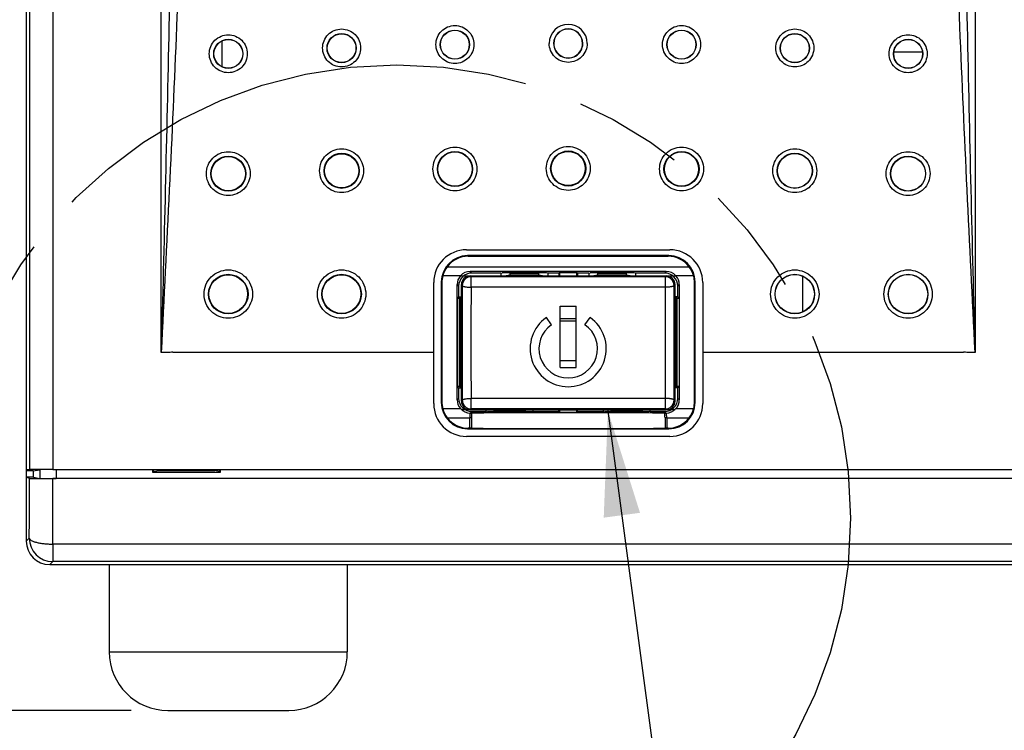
# Model space of a CAD drawing. Header units: inches. Extents: x 0 to 34, y 0 to 22.
# Tile 15 of 54: x 3.7 to 5.4, y 12.4 to 13.6. Entities that reach past the tile are written whole.
import ezdxf

# ---------------------------------------------------------------- set-up
doc = ezdxf.new("R2010")
doc.units = ezdxf.units.IN
doc.header["$LTSCALE"] = 1.87
doc.header["$MEASUREMENT"] = 0
doc.linetypes.add('PHANTOM', pattern=[0.8, 0.45, -0.05, 0.1, -0.05, 0.1, -0.05])
doc.layers.get('0').update_dxf_attribs({"linetype": 'CONTINUOUS'})
for name, color, linetype in [('02___PRT_ALL_AXES', 7, 'CONTINUOUS'), ('3_ALL_AXES', 7, 'CONTINUOUS'), ('DATUMCURVES', 7, 'CONTINUOUS'), ('DEFAULT_3', 7, 'PHANTOM'), ('DETAIL', 7, 'CONTINUOUS'), ('DIMENSIONS', 7, 'CONTINUOUS')]:
    doc.layers.add(name, color=color, linetype=linetype)
doc.styles.get("Standard").update_dxf_attribs({"font": 'txt', "width": 0.8})
doc.dimstyles.new('DIMSTYLE_2', dxfattribs={"dimtxt": 0.125, "dimasz": 0.18, "dimexe": 0.18, "dimexo": 0.0625, "dimgap": 0.09, "dimtad": 0, "dimtih": 1, "dimtoh": 1, "dimlfac": 2, "dimzin": 4, "dimdsep": 46, "dimtxsty": 'STANDARD', "dimblk": '_FILLED', "dimblk1": '_FILLED', "dimblk2": '_FILLED', "dimcen": 0.09, "dimadec": 0, "dimazin": 0, "dimtfac": 1, "dimtofl": 0, "dimtmove": 0, "dimatfit": 3, "dimldrblk": '_FILLED', "dimfxl": 1, "dimtolj": 1, "dimtzin": 4, "dimarcsym": 0})
doc.dimstyles.get("Standard").update_dxf_attribs({"dimtxt": 0.125, "dimasz": 0.18, "dimexe": 0.18, "dimexo": 0.0625, "dimgap": 0.09, "dimtad": 0, "dimtih": 1, "dimtoh": 1, "dimdec": 3, "dimzin": 4, "dimdsep": 46, "dimtxsty": 'STANDARD', "dimblk": '_FILLED', "dimblk1": '_FILLED', "dimblk2": '_FILLED', "dimcen": 0.09, "dimadec": 0, "dimazin": 0, "dimtol": 1, "dimtp": 0.01, "dimtm": 0.01, "dimtfac": 1, "dimtdec": 3, "dimtofl": 0, "dimtmove": 0, "dimatfit": 3, "dimldrblk": '_FILLED', "dimfxl": 1, "dimtolj": 1, "dimtzin": 4, "dimarcsym": 0})

# ---------------------------------------------------------------- blocks, each defined once
blk = doc.blocks.new('_FILLED')
at = {"color": 0, "linetype": 'BYBLOCK'}
blk.add_solid([(0, 0), (-1, 0.1736), (-1, -0.1736)], dxfattribs=at)
blk = doc.blocks.new('*D3')
at = {"layer": 'DIMENSIONS', "color": 2, "linetype": 'CONTINUOUS'}
for p, q in [((3.7055, 16.1985), (2.1031, 16.1985)), ((2.2281, 16.1985), (2.2281, 14.3699)), ((2.2281, 12.4648), (2.2281, 13.9324)), ((3.9073, 12.4648), (2.1031, 12.4648))]:
    blk.add_line(p, q, dxfattribs=at)
at = {"layer": 'DIMENSIONS', "color": 2, "linetype": 'CONTINUOUS', "xscale": 0.18, "yscale": 0.18, "zscale": 0.18}
for p, rotation in [((2.2281, 16.1985), 90), ((2.2281, 12.4648), 270)]:
    blk.add_blockref('_FILLED', p, dxfattribs=dict(at, rotation=rotation))
at = {"layer": 'DIMENSIONS', "color": 2, "linetype": 'CONTINUOUS', "insert": (2.0781, 14.3074), "char_height": 0.125, "width": 0.7, "attachment_point": 2, "line_spacing_factor": 0.9}
blk.add_mtext('7.47\\P[189.7]', dxfattribs=at)

msp = doc.modelspace()

# ---------------------------------------------------------------- linework, layer by layer
at = {"color": 7, "linetype": 'CONTINUOUS'}
for p, q in [((3.72805, 16.03827), (3.72805, 12.87445)), ((3.73352, 16.03645), (3.73352, 12.87627)), ((3.7735, 16.03611), (3.7735, 12.87661)), ((3.95855, 13.07661), (3.95855, 14.19078)), ((5.34855, 14.19078), (5.34855, 13.07661)), ((4.4798, 13.25185), (4.4798, 13.2521)), ((4.4798, 13.2521), (4.8273, 13.2521)), ((4.8273, 13.25185), (4.8273, 13.2521)), ((4.48287, 13.24097), (4.4818, 13.24204)), ((4.82531, 13.24204), (4.4818, 13.24204)), ((4.48287, 13.24097), (4.82424, 13.24097)), ((4.82424, 13.24097), (4.82531, 13.24204)), ((4.44701, 13.22315), (4.8601, 13.22315)), ((4.46954, 13.20753), (4.43936, 13.20753)), ((4.48766, 13.20594), (4.48605, 13.20755)), ((4.48605, 13.20755), (4.82106, 13.20755)), ((4.48631, 13.21504), (4.48897, 13.21238)), ((4.8208, 13.21504), (4.48631, 13.21504)), ((4.48766, 13.18809), (4.48766, 13.20594)), ((4.81945, 13.20594), (4.48766, 13.20594)), ((4.53855, 13.21238), (4.48897, 13.21238)), ((4.53855, 13.21238), (4.54086, 13.21277)), ((4.53855, 13.21238), (4.53855, 13.20771)), ((4.61625, 13.21277), (4.54086, 13.21277)), ((4.54411, 13.20771), (4.55437, 13.20942)), ((4.55435, 13.21227), (4.55432, 13.21277)), ((4.55435, 13.21227), (4.60276, 13.21227)), ((4.55437, 13.20942), (4.60274, 13.20942)), ((4.60274, 13.20942), (4.613, 13.20771)), ((4.60276, 13.21227), (4.60279, 13.21277)), ((4.61855, 13.21238), (4.61625, 13.21277)), ((4.61855, 13.21238), (4.61855, 13.20771)), ((4.63759, 13.21238), (4.61855, 13.21238)), ((4.63759, 13.21238), (4.63855, 13.21334)), ((4.63759, 13.21238), (4.63759, 13.20755)), ((4.63855, 13.21334), (4.63855, 13.20755)), ((4.63855, 13.21334), (4.66855, 13.21334)), ((4.66951, 13.21238), (4.66855, 13.21334)), ((4.66855, 13.20755), (4.66855, 13.21334)), ((4.66951, 13.21238), (4.66951, 13.20755)), ((4.68855, 13.21238), (4.66951, 13.21238)), ((4.68855, 13.21238), (4.69086, 13.21277)), ((4.68855, 13.21238), (4.68855, 13.20771)), ((4.76625, 13.21277), (4.69086, 13.21277)), ((4.69411, 13.20771), (4.70437, 13.20942)), ((4.70435, 13.21227), (4.70432, 13.21277)), ((4.70435, 13.21227), (4.75276, 13.21227)), ((4.70437, 13.20942), (4.75274, 13.20942)), ((4.75274, 13.20942), (4.763, 13.20771)), ((4.75276, 13.21227), (4.75279, 13.21277)), ((4.76855, 13.21238), (4.76625, 13.21277)), ((4.76855, 13.21238), (4.76855, 13.20771)), ((4.81814, 13.21238), (4.76855, 13.21238)), ((4.81814, 13.21238), (4.8208, 13.21504)), ((4.82106, 13.20755), (4.81945, 13.20594)), ((4.81945, 13.18809), (4.81945, 13.20594)), ((4.86775, 13.20753), (4.83757, 13.20753)), ((4.4238, 13.07661), (4.42381, 13.19611)), ((4.42407, 13.19611), (4.42381, 13.19611)), ((4.43783, 13.19603), (4.4368, 13.19705)), ((4.4368, 13.19705), (4.4368, 12.99104)), ((4.46383, 13.19252), (4.46647, 13.18988)), ((4.46647, 13.18988), (4.46647, 13.17171)), ((4.47266, 13.19094), (4.47105, 13.19255)), ((4.47105, 12.99354), (4.47105, 13.19255)), ((4.81945, 13.18809), (4.48766, 13.18809)), ((4.83605, 13.19255), (4.83444, 13.19094)), ((4.83605, 12.99354), (4.83605, 13.19255)), ((4.84064, 13.18988), (4.84328, 13.19252)), ((4.84064, 13.17171), (4.84064, 13.18988)), ((4.86928, 13.19603), (4.8703, 13.19705)), ((4.8703, 12.99104), (4.8703, 13.19705)), ((4.88304, 13.19611), (4.8833, 13.19611)), ((4.8833, 13.19611), (4.8833, 13.07661)), ((4.46647, 13.17171), (4.46429, 13.16953)), ((4.46429, 13.16953), (4.46782, 13.16956)), ((4.46429, 13.01856), (4.46429, 13.16953)), ((4.46647, 13.17171), (4.46997, 13.17171)), ((4.46997, 13.17171), (4.46782, 13.16956)), ((4.46782, 13.01853), (4.46782, 13.16956)), ((4.46997, 13.01638), (4.46997, 13.17171)), ((4.83714, 13.17171), (4.83929, 13.16956)), ((4.83714, 13.17171), (4.83714, 13.01638)), ((4.84064, 13.17171), (4.83714, 13.17171)), ((4.83929, 13.16956), (4.83929, 13.01853)), ((4.83929, 13.16956), (4.84282, 13.16953)), ((4.84064, 13.17171), (4.84282, 13.16953)), ((4.84282, 13.16953), (4.84282, 13.01856)), ((4.6398, 13.15555), (4.6673, 13.15555)), ((4.6398, 13.05105), (4.6398, 13.15555)), ((4.6673, 13.05105), (4.6673, 13.15555)), ((4.62488, 13.12401), (4.61627, 13.13629)), ((4.6398, 13.13479), (4.6673, 13.13479)), ((4.68223, 13.12401), (4.69084, 13.13629)), ((4.6398, 13.13042), (4.6673, 13.13042)), ((3.97855, 13.0773), (3.97855, 13.07661)), ((4.4238, 13.07661), (3.97855, 13.07661)), ((4.4238, 12.98911), (4.4238, 13.07661)), ((4.8833, 13.07661), (4.8833, 12.98911)), ((5.32855, 13.07661), (4.8833, 13.07661)), ((5.32855, 13.0773), (5.32855, 13.07661)), ((4.6673, 13.06229), (4.6398, 13.06229)), ((4.6398, 13.05105), (4.6673, 13.05105)), ((4.46647, 13.01638), (4.46429, 13.01856)), ((4.46782, 13.01853), (4.46429, 13.01856)), ((4.46647, 13.01638), (4.46647, 12.9982)), ((4.46647, 13.01638), (4.46997, 13.01638)), ((4.46997, 13.01638), (4.46782, 13.01853)), ((4.83714, 13.01638), (4.83929, 13.01853)), ((4.84064, 13.01638), (4.83714, 13.01638)), ((4.84282, 13.01856), (4.83929, 13.01853)), ((4.84064, 13.01638), (4.84282, 13.01856)), ((4.84064, 12.9982), (4.84064, 13.01638)), ((4.42407, 12.98911), (4.4238, 12.98911)), ((4.43783, 12.99206), (4.4368, 12.99104)), ((4.46647, 12.9982), (4.46383, 12.99557)), ((4.47105, 12.99354), (4.47266, 12.99515)), ((4.48766, 12.98016), (4.48766, 12.998)), ((4.81945, 12.998), (4.48766, 12.998)), ((4.81945, 12.98016), (4.81945, 12.998)), ((4.83444, 12.99515), (4.83605, 12.99354)), ((4.84064, 12.9982), (4.84328, 12.99557)), ((4.86928, 12.99206), (4.8703, 12.99104)), ((4.88304, 12.98911), (4.8833, 12.98911)), ((4.43936, 12.98055), (4.46954, 12.98055)), ((4.44701, 12.96494), (4.48524, 12.96493)), ((4.48823, 12.96494), (4.48524, 12.96494)), ((4.48524, 12.96493), (4.48524, 12.94712)), ((4.48605, 12.97855), (4.48766, 12.98016)), ((4.48605, 12.97855), (4.82106, 12.97855)), ((4.48897, 12.97571), (4.48631, 12.97305)), ((4.81945, 12.98016), (4.48766, 12.98016)), ((4.48823, 12.96494), (4.48823, 12.94711)), ((4.48897, 12.97571), (4.51355, 12.97571)), ((4.51355, 12.97571), (4.51355, 12.97838)), ((4.51355, 12.97571), (4.51586, 12.97532)), ((4.59125, 12.97532), (4.51586, 12.97532)), ((4.52937, 12.97667), (4.51911, 12.97838)), ((4.57774, 12.97667), (4.52937, 12.97667)), ((4.588, 12.97838), (4.57774, 12.97667)), ((4.59355, 12.97571), (4.59125, 12.97532)), ((4.59355, 12.97571), (4.59355, 12.97838)), ((4.59355, 12.97571), (4.63759, 12.97571)), ((4.63759, 12.97571), (4.63759, 12.97855)), ((4.63759, 12.97571), (4.63855, 12.97475)), ((4.63855, 12.97855), (4.63855, 12.97475)), ((4.63855, 12.97475), (4.66855, 12.97475)), ((4.66855, 12.97475), (4.66855, 12.97855)), ((4.66951, 12.97571), (4.66855, 12.97475)), ((4.66951, 12.97571), (4.66951, 12.97855)), ((4.66951, 12.97571), (4.71355, 12.97571)), ((4.71355, 12.97571), (4.71355, 12.97838)), ((4.71355, 12.97571), (4.71586, 12.97532)), ((4.79125, 12.97532), (4.71586, 12.97532)), ((4.72937, 12.97667), (4.71911, 12.97838)), ((4.77774, 12.97667), (4.72937, 12.97667)), ((4.788, 12.97838), (4.77774, 12.97667)), ((4.79355, 12.97571), (4.79125, 12.97532)), ((4.79355, 12.97571), (4.79355, 12.97838)), ((4.79355, 12.97571), (4.81814, 12.97571)), ((4.81814, 12.97571), (4.8208, 12.97305)), ((4.81888, 12.96494), (4.81888, 12.94711)), ((4.82187, 12.96494), (4.81888, 12.96494)), ((4.81945, 12.98016), (4.82106, 12.97855)), ((4.82187, 12.96494), (4.82187, 12.94712)), ((4.82187, 12.96494), (4.8601, 12.96494)), ((4.83757, 12.98055), (4.86775, 12.98055)), ((4.4798, 12.93337), (4.4798, 12.93311)), ((4.8273, 12.93311), (4.4798, 12.93311)), ((4.48287, 12.94712), (4.4818, 12.94604)), ((4.4818, 12.94604), (4.82531, 12.94604)), ((4.48524, 12.94712), (4.48287, 12.94712)), ((4.82424, 12.94712), (4.82187, 12.94712)), ((4.82424, 12.94712), (4.82531, 12.94604)), ((4.8273, 12.93337), (4.8273, 12.93311)), ((3.73352, 12.87627), (3.72805, 12.87445)), ((3.73961, 12.87445), (3.72805, 12.87445)), ((3.73961, 12.87445), (3.75055, 12.87627)), ((3.74055, 12.86322), (3.74055, 12.87445)), ((3.75137, 12.87627), (3.75137, 12.86142)), ((3.7735, 12.87661), (8.74261, 12.87661)), ((3.77884, 12.87648), (3.77884, 12.86119)), ((3.94423, 12.87154), (3.94423, 12.87648)), ((3.9458, 12.87311), (3.94423, 12.87154)), ((4.059, 12.87154), (3.94423, 12.87154)), ((3.9458, 12.87311), (3.9458, 12.87648)), ((3.9458, 12.87311), (3.9539, 12.87473)), ((3.9539, 12.87473), (4.05021, 12.87473)), ((3.95414, 12.87622), (3.96227, 12.87486)), ((3.96227, 12.87486), (4.04283, 12.87486)), ((4.04283, 12.87486), (4.04999, 12.87605)), ((4.05747, 12.87328), (4.05021, 12.87473)), ((4.05743, 12.87648), (4.05743, 12.87311)), ((4.05743, 12.87311), (4.059, 12.87154)), ((4.059, 12.87648), (4.059, 12.87154)), ((3.72805, 12.86322), (3.72805, 12.75403)), ((3.73352, 12.8614), (3.72805, 12.86322)), ((3.74055, 12.86322), (3.72805, 12.86322)), ((3.74055, 12.86322), (3.75137, 12.86142)), ((8.74261, 12.86106), (3.7735, 12.86106)), ((8.73727, 12.86119), (3.77884, 12.86119)), ((3.73317, 12.75915), (3.72805, 12.75403)), ((3.77316, 12.7491), (3.77316, 12.71916)), ((8.74295, 12.7491), (3.77316, 12.7491)), ((3.77316, 12.71916), (3.76804, 12.71404)), ((3.76804, 12.71404), (8.74807, 12.71404)), ((8.74295, 12.71916), (3.77316, 12.71916))]:
    msp.add_line(p, q, dxfattribs=at)
at = {"color": 3, "linetype": 'CONTINUOUS'}
for p, q in [((5.05405, 13.14618), (5.05405, 13.20654)), ((3.72805, 12.87445), (3.72805, 12.86322))]:
    msp.add_line(p, q, dxfattribs=at)
at = {"color": 7, "linetype": 'CONTINUOUS'}
for centre, radius in [((4.26656, 13.59672), 0.02493), ((4.26656, 13.59671), 0.02454), ((4.46005, 13.60263), 0.02493), ((4.46005, 13.60263), 0.02454), ((4.84705, 13.60264), 0.02493), ((4.84705, 13.60263), 0.02454), ((5.04055, 13.59672), 0.02493), ((5.04055, 13.59671), 0.02454), ((4.07306, 13.58685), 0.02493), ((4.07306, 13.58684), 0.02454), ((5.23405, 13.58685), 0.02493), ((5.23405, 13.58684), 0.02454), ((4.46005, 13.38998), 0.02997), ((4.46005, 13.38999), 0.02923), ((4.65355, 13.39097), 0.02997), ((4.65355, 13.39097), 0.02923), ((4.84705, 13.38999), 0.02997), ((4.84705, 13.38999), 0.02923), ((4.07305, 13.3821), 0.02997), ((4.07305, 13.38211), 0.02928), ((4.26655, 13.38703), 0.02997), ((4.26655, 13.38704), 0.02928), ((5.04055, 13.38703), 0.02997), ((5.04055, 13.38702), 0.02958), ((5.23405, 13.3821), 0.02997), ((5.23405, 13.3821), 0.02958), ((4.07305, 13.17636), 0.03382), ((4.07305, 13.17636), 0.03308), ((4.26655, 13.17636), 0.03382), ((4.26655, 13.17636), 0.03308), ((5.04055, 13.17636), 0.03382), ((5.04055, 13.17636), 0.03343), ((5.23405, 13.17636), 0.03382), ((5.23405, 13.17635), 0.03343)]:
    msp.add_circle(centre, radius, dxfattribs=at)
for centre, radius, start, end in [((4.65355, 13.60484), 0.03243, 0.01102, 179.98898), ((4.65355, 13.6046), 0.02493, 0.04329, 179.95671), ((4.65355, 13.6046), 0.02454, 0.05823, 179.94177), ((4.65355, 13.60461), 0.02493, 179.96428, 0.03572), ((4.65355, 13.6046), 0.02454, 179.94823, 0.05177), ((4.4798, 13.1961), 0.05599, 89.99917, 179.99216), ((4.82731, 13.1961), 0.05599, 0.00784, 90.00084), ((4.48314, 13.19577), 0.04533, 142.85431, 164.96579), ((4.82397, 13.19577), 0.04533, 15.03421, 37.14569), ((4.4828, 13.19589), 0.04497, 164.99847, 179.83254), ((4.48636, 13.19255), 0.02252, 138.28219, 180.07681), ((4.4863, 13.19258), 0.02246, 89.98788, 138.26205), ((4.48767, 13.19093), 0.01501, 90.04739, 179.95261), ((4.81944, 13.19093), 0.01501, 0.04738, 89.95262), ((4.82081, 13.19258), 0.02246, 41.73795, 90.01212), ((4.82075, 13.19255), 0.02252, 359.92319, 41.71781), ((4.82431, 13.19589), 0.04497, 0.16746, 15.00153), ((23.96788, 13.09305), 19.49546, 179.712287, 180.287702), ((22.87142, 13.09304), 18.384, 179.703771, 180.296201), ((-13.5643, 13.09305), 18.38399, 359.70377, 0.2962), ((-14.66077, 13.09305), 19.49546, 359.712286, 0.287701), ((4.65355, 13.08305), 0.065, 125, 55), ((4.65355, 13.08305), 0.05, 125, 55), ((4.4798, 12.98911), 0.056, 180, 270), ((4.4828, 12.99219), 0.04497, 180.16746, 195.00153), ((4.48636, 12.99554), 0.02252, 179.92319, 221.71781), ((4.48767, 12.99517), 0.01501, 180.04738, 269.95262), ((4.81944, 12.99517), 0.01501, 270.04738, 359.95262), ((4.8273, 12.98911), 0.056, 270, 360), ((4.82075, 12.99554), 0.02252, 318.28219, 0.07681), ((4.82431, 12.99219), 0.04497, 344.99847, 359.83254), ((4.48314, 12.99231), 0.04533, 195.03421, 217.14569), ((4.4863, 12.9955), 0.02246, 221.73663, 270.01306), ((4.53535, 12.96489), 0.05011, 170.62397, 179.95435), ((4.48613, 13.71565), 0.7426, 270.01383, 270.22086), ((4.53212, 12.96491), 0.04389, 169.30548, 179.95935), ((4.65355, -32.59853), 45.57188, 89.793099, 90.206901), ((4.775, 12.96491), 0.04389, 0.04035, 10.69482), ((4.82114, 13.79123), 0.81818, 269.78873, 269.97663), ((4.82081, 12.9955), 0.02246, 269.98694, 318.26336), ((4.77191, 12.9649), 0.04996, 0.03946, 9.38737), ((4.82397, 12.99231), 0.04533, 322.85431, 344.96579), ((-11.25601, 12.86045), 14.98953, 359.612769, 0.00363), ((-14.29402, 12.86034), 18.06752, 359.647237, 0.002296), ((3.77319, 12.75918), 0.04002, 180.04978, 269.95026)]:
    msp.add_arc(centre, radius, start, end, dxfattribs=at)
for centre, major_axis, ratio, start_param, end_param in [((4.48181, 13.19704), (-0.03183, 0.03183), 0.9996955, -0.7852459, 0.7852459), ((4.48288, 13.19596), (-0.03183, 0.03183), 0.9996955, -0.7852459, 0.1370058), ((4.82422, 13.19596), (0.03183, 0.03183), 0.9996955, -0.1370058, 0.7852459), ((4.8253, 13.19704), (0.03183, 0.03183), 0.9996955, -0.7852459, 0.7852459), ((4.48897, 13.18988), (-0.01591, 0.01591), 0.9999239, 5.4978252, 7.0685454), ((4.48606, 13.19254), (0.01061, -0.01061), 0.999315, 2.3565371, 3.9266482), ((4.52411, 13.20772), (0.02003, 0), 0.0087151, -1.5703012, -0.052288), ((4.55424, 13.21192), (-0.00013, 0.0025), 0.0527187, -3.1356161, -1.4339201), ((4.60287, 13.21192), (0.00013, 0.0025), 0.0527187, 1.4339201, 3.1356161), ((4.633, 13.20772), (0.02003, 0), 0.0087151, -3.0893046, -1.5712488), ((4.67411, 13.20772), (0.02003, 0), 0.0087151, -1.5703011, -0.052288), ((4.70424, 13.21192), (-0.00013, 0.0025), 0.0527187, -3.1356161, -1.4339201), ((4.75287, 13.21192), (0.00013, 0.0025), 0.0527187, 1.4339201, 3.1356161), ((4.783, 13.20772), (0.02003, 0), 0.0087151, -3.0893046, -1.5712488), ((4.81814, 13.18988), (-0.01591, -0.01591), 0.9999239, 8.6394179, 10.210138), ((4.82105, 13.19254), (0.01061, 0.01061), 0.999315, -0.7850555, 0.7850555), ((4.45109, 13.09404), (0, 0.76679), 0.0174551, 1.437402, 1.7041906), ((4.4572, 13.09404), (0, 0.76679), 0.0087269, -1.6995738, -1.4420188), ((4.84991, 13.09404), (0, 0.76679), 0.0087269, 1.4420188, 1.6995738), ((4.85601, 13.09404), (0, 0.76679), 0.0174551, -1.7041906, -1.437402), ((4.48181, 12.99105), (0.03183, 0.03183), 0.9996955, -3.9268385, -2.3563468), ((4.48897, 12.99821), (0.01591, 0.01591), 0.9999239, 8.6394179, 10.210138), ((4.48606, 12.99355), (0.01061, 0.01061), 0.999315, 2.3565371, 3.9266482), ((4.81814, 12.99821), (-0.01591, 0.01591), 0.9999239, 8.6394179, 10.210138), ((4.82105, 12.99355), (0.01061, -0.01061), 0.999315, -0.7850555, 0.7850555), ((4.8253, 12.99105), (-0.03183, 0.03183), 0.9996955, -3.9268385, -2.3563468), ((4.48288, 12.99212), (-0.03183, -0.03183), 0.9996955, -0.1370058, 0.7852459), ((4.49911, 12.97837), (0.02003, 0), 0.0087151, 0.052288, 1.5703439), ((4.52924, 12.97417), (0.00013, 0.0025), 0.0527187, -1.090664, -0.0059765), ((4.57787, 12.97417), (-0.00013, 0.0025), 0.0527187, 0.0059765, 1.0906662), ((4.608, 12.97837), (0.02003, 0), 0.0087151, 1.5712915, 3.0893046), ((4.69911, 12.97837), (0.02003, 0), 0.0087151, 0.052288, 1.5703439), ((4.72924, 12.97417), (0.00013, 0.0025), 0.0527187, -1.090664, -0.0059765), ((4.77787, 12.97417), (-0.00013, 0.0025), 0.0527187, 0.0059765, 1.0906662), ((4.808, 12.97837), (0.02003, 0), 0.0087151, 1.5712914, 3.0893046), ((4.82422, 12.99212), (0.03183, -0.03183), 0.9996955, -0.7852459, 0.1370058), ((4.48524, 12.94699), (0.0075, 0), 0.0174551, 1.1607573, 1.5707963), ((4.65355, 12.95375), (0.41472, 0), 0.0174551, -1.9808353, -1.1607573), ((4.82187, 12.94699), (0.0075, 0), 0.0174551, 1.5707963, 1.9808353), ((3.7735, 12.87626), (0.04, 0), 0.0087269, 1.5707963, 3.1154127), ((3.77884, 12.86143), (0.0275, 0), 0.0087269, -3.0892328, -1.5707963), ((3.76807, 12.75406), (0.0283, 0.0283), 0.999315, 2.3565371, 3.9266482)]:
    msp.add_ellipse(centre, major_axis=major_axis, ratio=ratio, start_param=start_param, end_param=end_param, dxfattribs=at)
for points, knots in [([(3.97854, 14.19078), (3.97848, 14.14437), (3.97799, 14.05153), (3.97592, 13.86584), (3.97182, 13.63371), (3.96552, 13.35516), (3.96088, 13.16947), (3.95855, 13.07661)], [0, 0, 0, 0, 0.1249592, 0.2499348, 0.4999253, 0.7499532, 1, 1, 1, 1]), ([(3.99872, 14.18943), (3.99858, 14.14308), (3.99757, 14.05038), (3.99338, 13.86493), (3.98513, 13.63307), (3.97249, 13.35485), (3.9632, 13.16937), (3.95855, 13.07661)], [0, 0, 0, 0, 0.124837, 0.2497398, 0.4997015, 0.7498129, 1, 1, 1, 1]), ([(5.34855, 13.07661), (5.3439, 13.16937), (5.33462, 13.35485), (5.32198, 13.63307), (5.31373, 13.86493), (5.30954, 14.05038), (5.30852, 14.14308), (5.30839, 14.18943)], [0, 0, 0, 0, 0.250187, 0.5002983, 0.7502598, 0.8751631, 1, 1, 1, 1]), ([(5.34855, 13.07661), (5.34623, 13.16947), (5.34159, 13.35516), (5.33529, 13.63371), (5.33119, 13.86584), (5.32912, 14.05153), (5.32863, 14.14437), (5.32857, 14.19078)], [0, 0, 0, 0, 0.2500468, 0.5000747, 0.7500651, 0.8750409, 1, 1, 1, 1]), ([(4.23412, 13.59697), (4.23412, 13.60118), (4.23581, 13.60971), (4.24302, 13.62048), (4.25381, 13.6277), (4.26655, 13.63023), (4.27928, 13.6277), (4.29007, 13.62048), (4.29729, 13.6097), (4.29897, 13.60118), (4.29898, 13.59696)], [0, 0, 0, 0, 0.1250012, 0.2499655, 0.374975, 0.5000094, 0.6250516, 0.7500831, 0.8750691, 1, 1, 1, 1]), ([(4.42762, 13.60288), (4.42762, 13.6071), (4.42931, 13.61562), (4.43653, 13.6264), (4.44732, 13.63362), (4.46005, 13.63615), (4.47279, 13.63361), (4.48358, 13.62639), (4.49079, 13.61562), (4.49248, 13.60709), (4.49248, 13.60288)], [0, 0, 0, 0, 0.1250025, 0.2499749, 0.3749914, 0.5000259, 0.6250635, 0.7500907, 0.8750728, 1, 1, 1, 1]), ([(4.81463, 13.60288), (4.81463, 13.6071), (4.81632, 13.61562), (4.82354, 13.6264), (4.83433, 13.63362), (4.84706, 13.63615), (4.8598, 13.63361), (4.87059, 13.62639), (4.8778, 13.61562), (4.87948, 13.60709), (4.87949, 13.60288)], [0, 0, 0, 0, 0.1250076, 0.2499925, 0.3750193, 0.5000573, 0.6250915, 0.7501071, 0.8750766, 1, 1, 1, 1]), ([(5.00813, 13.59696), (5.00814, 13.60118), (5.00983, 13.60971), (5.01704, 13.62048), (5.02783, 13.6277), (5.04057, 13.63023), (5.0533, 13.6277), (5.06409, 13.62048), (5.0713, 13.6097), (5.07299, 13.60118), (5.07299, 13.59697)], [0, 0, 0, 0, 0.1250112, 0.2499998, 0.3750301, 0.5000724, 0.625107, 0.750115, 0.8750766, 1, 1, 1, 1]), ([(4.04061, 13.5871), (4.04061, 13.59132), (4.0423, 13.59984), (4.04952, 13.61062), (4.06031, 13.61784), (4.07304, 13.62037), (4.08578, 13.61784), (4.09657, 13.61061), (4.10378, 13.59984), (4.10547, 13.59131), (4.10547, 13.5871)], [0, 0, 0, 0, 0.1249992, 0.2499548, 0.3749575, 0.4999927, 0.6250399, 0.7500758, 0.8750657, 1, 1, 1, 1]), ([(4.68598, 13.60485), (4.68599, 13.60063), (4.6843, 13.5921), (4.67709, 13.58131), (4.66629, 13.57408), (4.65355, 13.57155), (4.64081, 13.57409), (4.63001, 13.58132), (4.6228, 13.5921), (4.62112, 13.60063), (4.62113, 13.60485)], [0, 0, 0, 0, 0.1250046, 0.2499891, 0.3750145, 0.5000463, 0.6250758, 0.7500993, 0.8750804, 1, 1, 1, 1]), ([(5.20164, 13.5871), (5.20164, 13.59132), (5.20333, 13.59984), (5.21054, 13.61062), (5.22134, 13.61784), (5.23408, 13.62037), (5.24681, 13.61783), (5.2576, 13.61061), (5.26481, 13.59984), (5.26649, 13.59132), (5.2665, 13.5871)], [0, 0, 0, 0, 0.1250145, 0.2500066, 0.3750407, 0.5000877, 0.6251234, 0.7501239, 0.875077, 1, 1, 1, 1]), ([(4.10547, 13.5871), (4.10547, 13.58288), (4.10379, 13.57435), (4.09658, 13.56356), (4.08579, 13.55633), (4.07304, 13.5538), (4.0603, 13.55633), (4.0495, 13.56356), (4.04229, 13.57435), (4.04061, 13.58288), (4.04061, 13.5871)], [0, 0, 0, 0, 0.1250006, 0.2499643, 0.3749706, 0.5000007, 0.6250422, 0.7500755, 0.8750645, 1, 1, 1, 1]), ([(4.29898, 13.59696), (4.29898, 13.59274), (4.29729, 13.58421), (4.29008, 13.57342), (4.27929, 13.5662), (4.26654, 13.56366), (4.2538, 13.5662), (4.24301, 13.57343), (4.2358, 13.58422), (4.23412, 13.59275), (4.23412, 13.59697)], [0, 0, 0, 0, 0.1250022, 0.2499728, 0.3749843, 0.5000136, 0.6250509, 0.7500806, 0.8750668, 1, 1, 1, 1]), ([(4.49248, 13.60288), (4.49248, 13.59866), (4.4908, 13.59013), (4.48359, 13.57934), (4.47279, 13.57211), (4.46005, 13.56958), (4.4473, 13.57211), (4.43651, 13.57934), (4.4293, 13.59013), (4.42762, 13.59866), (4.42762, 13.60288)], [0, 0, 0, 0, 0.1250031, 0.2499804, 0.3749974, 0.5000264, 0.6250598, 0.7500861, 0.8750693, 1, 1, 1, 1]), ([(4.87949, 13.60288), (4.87949, 13.59866), (4.87781, 13.59013), (4.87059, 13.57934), (4.8598, 13.57211), (4.84705, 13.56958), (4.83431, 13.57211), (4.82352, 13.57934), (4.81631, 13.59013), (4.81463, 13.59866), (4.81463, 13.60288)], [0, 0, 0, 0, 0.1250058, 0.2499916, 0.3750179, 0.5000511, 0.6250793, 0.7500956, 0.8750707, 1, 1, 1, 1]), ([(5.07299, 13.59697), (5.07299, 13.59275), (5.07131, 13.58421), (5.0641, 13.57342), (5.0533, 13.5662), (5.04056, 13.56366), (5.02781, 13.5662), (5.01702, 13.57343), (5.00981, 13.58422), (5.00813, 13.59275), (5.00813, 13.59696)], [0, 0, 0, 0, 0.1250082, 0.2499967, 0.375026, 0.5000626, 0.6250911, 0.7501014, 0.8750702, 1, 1, 1, 1]), ([(5.2665, 13.5871), (5.2665, 13.58288), (5.26481, 13.57435), (5.2576, 13.56356), (5.2468, 13.55633), (5.23406, 13.5538), (5.22132, 13.55633), (5.21052, 13.56356), (5.20331, 13.57435), (5.20163, 13.58288), (5.20164, 13.5871)], [0, 0, 0, 0, 0.1250102, 0.2500013, 0.3750337, 0.5000741, 0.6251035, 0.7501081, 0.87507, 1, 1, 1, 1]), ([(4.03558, 13.38225), (4.03558, 13.38713), (4.03754, 13.39698), (4.04587, 13.40943), (4.05834, 13.41777), (4.07305, 13.4207), (4.08776, 13.41777), (4.10023, 13.40942), (4.10856, 13.39697), (4.11052, 13.38712), (4.11052, 13.38225)], [0, 0, 0, 0, 0.1250141, 0.2499822, 0.3749815, 0.4999961, 0.6250187, 0.7500443, 0.8750355, 1, 1, 1, 1]), ([(4.22908, 13.38718), (4.22908, 13.39205), (4.23104, 13.4019), (4.23937, 13.41436), (4.25184, 13.4227), (4.26655, 13.42562), (4.28127, 13.42269), (4.29374, 13.41435), (4.30206, 13.4019), (4.30402, 13.39205), (4.30402, 13.38718)], [0, 0, 0, 0, 0.1250153, 0.2499894, 0.3749939, 0.5000086, 0.6250279, 0.7500501, 0.8750381, 1, 1, 1, 1]), ([(4.42258, 13.39013), (4.42258, 13.39501), (4.42454, 13.40486), (4.43287, 13.41731), (4.44534, 13.42565), (4.46005, 13.42858), (4.47477, 13.42565), (4.48724, 13.41731), (4.49557, 13.40485), (4.49752, 13.395), (4.49752, 13.39013)], [0, 0, 0, 0, 0.1250162, 0.2499959, 0.3750055, 0.5000208, 0.6250372, 0.7500563, 0.8750411, 1, 1, 1, 1]), ([(4.61609, 13.39112), (4.61608, 13.39599), (4.61804, 13.40584), (4.62637, 13.4183), (4.63884, 13.42664), (4.65356, 13.42956), (4.66827, 13.42663), (4.68074, 13.41829), (4.68907, 13.40584), (4.69102, 13.39599), (4.69102, 13.39112)], [0, 0, 0, 0, 0.1250188, 0.2500057, 0.3750226, 0.5000409, 0.6250557, 0.7500732, 0.8750537, 1, 1, 1, 1]), ([(4.80959, 13.39013), (4.80958, 13.39501), (4.81154, 13.40486), (4.81988, 13.41731), (4.83235, 13.42565), (4.84706, 13.42858), (4.86177, 13.42565), (4.87424, 13.41731), (4.88257, 13.40485), (4.88452, 13.395), (4.88452, 13.39013)], [0, 0, 0, 0, 0.1250197, 0.250008, 0.375025, 0.5000428, 0.6250563, 0.750067, 0.8750436, 1, 1, 1, 1]), ([(5.00309, 13.38718), (5.00309, 13.39205), (5.00504, 13.4019), (5.01338, 13.41436), (5.02585, 13.4227), (5.04056, 13.42562), (5.05528, 13.42269), (5.06774, 13.41435), (5.07607, 13.4019), (5.07802, 13.39205), (5.07803, 13.38718)], [0, 0, 0, 0, 0.125022, 0.250013, 0.3750327, 0.5000534, 0.6250666, 0.7500717, 0.8750432, 1, 1, 1, 1]), ([(5.19659, 13.38225), (5.19659, 13.38712), (5.19855, 13.39698), (5.20688, 13.40943), (5.21935, 13.41777), (5.23407, 13.4207), (5.24878, 13.41777), (5.26125, 13.40942), (5.26957, 13.39697), (5.27153, 13.38712), (5.27153, 13.38225)], [0, 0, 0, 0, 0.1250243, 0.2500182, 0.3750408, 0.5000646, 0.6250775, 0.7500768, 0.8750431, 1, 1, 1, 1]), ([(4.30402, 13.38718), (4.30403, 13.3823), (4.30207, 13.37244), (4.29374, 13.35998), (4.28127, 13.35163), (4.26655, 13.34871), (4.25183, 13.35164), (4.23936, 13.35999), (4.23103, 13.37245), (4.22908, 13.3823), (4.22908, 13.38718)], [0, 0, 0, 0, 0.1250154, 0.2499948, 0.3750023, 0.5000142, 0.6250293, 0.7500491, 0.875037, 1, 1, 1, 1]), ([(4.49752, 13.39013), (4.49753, 13.38526), (4.49557, 13.3754), (4.48724, 13.36294), (4.47477, 13.35459), (4.46005, 13.35166), (4.44533, 13.35459), (4.43286, 13.36294), (4.42453, 13.37541), (4.42258, 13.38526), (4.42258, 13.39013)], [0, 0, 0, 0, 0.1250164, 0.2499999, 0.3750106, 0.5000223, 0.6250351, 0.7500529, 0.8750388, 1, 1, 1, 1]), ([(4.69102, 13.39112), (4.69103, 13.38624), (4.68908, 13.37638), (4.68074, 13.36392), (4.66827, 13.35558), (4.65355, 13.35265), (4.63883, 13.35558), (4.62636, 13.36393), (4.61803, 13.37639), (4.61608, 13.38625), (4.61609, 13.39112)], [0, 0, 0, 0, 0.1250187, 0.2500075, 0.375024, 0.5000387, 0.62505, 0.7500671, 0.8750504, 1, 1, 1, 1]), ([(4.88452, 13.39013), (4.88453, 13.38526), (4.88258, 13.3754), (4.87425, 13.36294), (4.86177, 13.35459), (4.84705, 13.35166), (4.83233, 13.35459), (4.81986, 13.36294), (4.81154, 13.37541), (4.80959, 13.38526), (4.80959, 13.39013)], [0, 0, 0, 0, 0.1250181, 0.2500066, 0.3750227, 0.5000367, 0.6250466, 0.7500586, 0.8750398, 1, 1, 1, 1]), ([(5.07803, 13.38718), (5.07803, 13.3823), (5.07608, 13.37244), (5.06775, 13.35998), (5.05527, 13.35163), (5.04055, 13.34871), (5.02583, 13.35164), (5.01336, 13.35999), (5.00504, 13.37245), (5.00309, 13.3823), (5.00309, 13.38718)], [0, 0, 0, 0, 0.1250193, 0.2500095, 0.3750275, 0.5000433, 0.625053, 0.7500615, 0.8750394, 1, 1, 1, 1]), ([(4.11052, 13.38225), (4.11052, 13.37737), (4.10857, 13.36752), (4.10024, 13.35506), (4.08777, 13.34671), (4.07305, 13.34378), (4.05833, 13.34671), (4.04586, 13.35506), (4.03753, 13.36752), (4.03558, 13.37738), (4.03558, 13.38225)], [0, 0, 0, 0, 0.1250142, 0.2499895, 0.374994, 0.500006, 0.6250234, 0.7500454, 0.8750354, 1, 1, 1, 1]), ([(5.27153, 13.38225), (5.27153, 13.37738), (5.26958, 13.36752), (5.26125, 13.35506), (5.24877, 13.34671), (5.23405, 13.34378), (5.21934, 13.34671), (5.20686, 13.35506), (5.19854, 13.36752), (5.19659, 13.37738), (5.19659, 13.38225)], [0, 0, 0, 0, 0.1250205, 0.2500124, 0.3750323, 0.5000502, 0.6250598, 0.7500648, 0.8750392, 1, 1, 1, 1]), ([(4.03174, 13.17641), (4.03173, 13.18178), (4.03389, 13.19265), (4.04308, 13.20639), (4.05683, 13.21559), (4.07305, 13.21881), (4.08928, 13.21558), (4.10303, 13.20638), (4.11222, 13.19265), (4.11437, 13.18178), (4.11437, 13.17641)], [0, 0, 0, 0, 0.1250235, 0.2500043, 0.3750062, 0.5000101, 0.6250179, 0.7500326, 0.8750271, 1, 1, 1, 1]), ([(4.22524, 13.17641), (4.22523, 13.18178), (4.22739, 13.19265), (4.23658, 13.20638), (4.25033, 13.21559), (4.26656, 13.21881), (4.28278, 13.21558), (4.29653, 13.20638), (4.30572, 13.19264), (4.30787, 13.18178), (4.30787, 13.17641)], [0, 0, 0, 0, 0.1250237, 0.2500072, 0.3750121, 0.5000165, 0.6250228, 0.7500358, 0.8750285, 1, 1, 1, 1]), ([(4.99924, 13.17641), (4.99923, 13.18178), (5.00139, 13.19265), (5.01058, 13.20638), (5.02433, 13.21559), (5.04056, 13.21881), (5.05678, 13.21558), (5.07054, 13.20638), (5.07972, 13.19264), (5.08187, 13.18178), (5.08187, 13.17641)], [0, 0, 0, 0, 0.1250261, 0.2500169, 0.3750291, 0.5000366, 0.6250397, 0.7500445, 0.8750302, 1, 1, 1, 1]), ([(5.19274, 13.17641), (5.19273, 13.18178), (5.19489, 13.19265), (5.20408, 13.20639), (5.21783, 13.21559), (5.23406, 13.21881), (5.25029, 13.21558), (5.26404, 13.20638), (5.27322, 13.19265), (5.27537, 13.18178), (5.27537, 13.17641)], [0, 0, 0, 0, 0.1250274, 0.2500197, 0.3750335, 0.5000424, 0.6250448, 0.7500464, 0.8750298, 1, 1, 1, 1]), ([(4.47266, 13.19094), (4.47267, 13.19089), (4.4727, 13.19079), (4.47277, 13.19065), (4.47288, 13.19051), (4.47302, 13.19038), (4.4732, 13.19025), (4.47349, 13.19007), (4.47395, 13.18984), (4.47459, 13.18959), (4.47536, 13.18936), (4.47623, 13.18914), (4.47761, 13.18886), (4.47954, 13.18856), (4.48161, 13.18835), (4.48339, 13.18822), (4.48479, 13.18815), (4.48622, 13.18812), (4.48718, 13.1881), (4.48766, 13.18809)], [0, 0, 0, 0, 0.0097104, 0.0197857, 0.0307735, 0.0430818, 0.0569895, 0.072676, 0.1095568, 0.1537319, 0.2050057, 0.263073, 0.3275322, 0.4735979, 0.6382878, 0.7258619, 0.8159294, 0.9076331, 1, 1, 1, 1]), ([(4.83444, 13.19094), (4.83443, 13.19085), (4.83437, 13.1907), (4.83423, 13.19052), (4.83403, 13.19033), (4.83368, 13.1901), (4.83316, 13.18984), (4.83252, 13.18959), (4.83175, 13.18936), (4.83087, 13.18914), (4.8295, 13.18886), (4.82757, 13.18856), (4.82503, 13.1883), (4.82229, 13.18814), (4.82041, 13.1881), (4.81945, 13.18809)], [0, 0, 0, 0, 0.0189215, 0.0300028, 0.0425067, 0.0723807, 0.1093098, 0.1534458, 0.2047035, 0.2627884, 0.327279, 0.4733994, 0.6381223, 0.8158478, 1, 1, 1, 1]), ([(4.11437, 13.17641), (4.11438, 13.17103), (4.11222, 13.16016), (4.10303, 13.14642), (4.08928, 13.13722), (4.07305, 13.134), (4.05682, 13.13722), (4.04307, 13.14643), (4.03389, 13.16017), (4.03174, 13.17103), (4.03174, 13.17641)], [0, 0, 0, 0, 0.1250226, 0.2500092, 0.3750182, 0.5000228, 0.6250265, 0.7500374, 0.8750289, 1, 1, 1, 1]), ([(4.30787, 13.17641), (4.30788, 13.17103), (4.30572, 13.16016), (4.29653, 13.14642), (4.28278, 13.13722), (4.26655, 13.13399), (4.25032, 13.13722), (4.23657, 13.14643), (4.22739, 13.16017), (4.22524, 13.17103), (4.22524, 13.17641)], [0, 0, 0, 0, 0.1250231, 0.2500105, 0.3750199, 0.5000243, 0.6250276, 0.7500381, 0.8750293, 1, 1, 1, 1]), ([(5.08187, 13.17641), (5.08188, 13.17103), (5.07972, 13.16016), (5.07053, 13.14642), (5.05678, 13.13722), (5.04055, 13.13399), (5.02432, 13.13722), (5.01057, 13.14643), (5.00139, 13.16017), (4.99924, 13.17103), (4.99924, 13.17641)], [0, 0, 0, 0, 0.1250239, 0.2500129, 0.3750228, 0.5000272, 0.6250303, 0.7500398, 0.8750296, 1, 1, 1, 1]), ([(5.27537, 13.17641), (5.27538, 13.17103), (5.27322, 13.16016), (5.26403, 13.14643), (5.25028, 13.13722), (5.23405, 13.134), (5.21782, 13.13722), (5.20407, 13.14643), (5.19489, 13.16017), (5.19274, 13.17103), (5.19274, 13.17641)], [0, 0, 0, 0, 0.125024, 0.2500132, 0.3750235, 0.5000283, 0.6250314, 0.7500404, 0.8750296, 1, 1, 1, 1]), ([(3.97855, 13.0773), (3.9769, 13.07705), (3.974, 13.07668), (3.96982, 13.07653), (3.96607, 13.07661), (3.96231, 13.07663), (3.95981, 13.07661), (3.95855, 13.07661)], [0, 0, 0, 0, 0.250079, 0.4374933, 0.6250258, 0.8125333, 1, 1, 1, 1]), ([(5.34855, 13.07661), (5.34688, 13.07662), (5.34271, 13.07663), (5.33728, 13.0765), (5.33228, 13.07678), (5.32979, 13.0771), (5.32855, 13.0773)], [0, 0, 0, 0, 0.2499896, 0.6249874, 0.8124732, 1, 1, 1, 1]), ([(4.47266, 12.99515), (4.47268, 12.99525), (4.47274, 12.9954), (4.47288, 12.99557), (4.47308, 12.99577), (4.47343, 12.996), (4.47395, 12.99626), (4.47459, 12.9965), (4.47536, 12.99674), (4.47623, 12.99696), (4.47761, 12.99724), (4.47954, 12.99754), (4.48207, 12.99779), (4.48481, 12.99796), (4.4867, 12.998), (4.48766, 12.998)], [0, 0, 0, 0, 0.0189216, 0.030003, 0.0425069, 0.072381, 0.1093102, 0.1534461, 0.2047039, 0.2627887, 0.3272793, 0.4733997, 0.6381224, 0.8158479, 1, 1, 1, 1]), ([(4.83444, 12.99515), (4.83441, 12.99537), (4.83421, 12.99562), (4.83391, 12.99585), (4.83362, 12.99603), (4.83316, 12.99626), (4.83252, 12.9965), (4.83175, 12.99674), (4.83087, 12.99696), (4.8295, 12.99724), (4.828, 12.99747), (4.82639, 12.99766), (4.82508, 12.99777), (4.82372, 12.99787), (4.82232, 12.99795), (4.82089, 12.99801), (4.81993, 12.99801), (4.81945, 12.998)], [0, 0, 0, 0, 0.0417542, 0.055885, 0.071714, 0.1086677, 0.1528219, 0.2041069, 0.2622285, 0.3267675, 0.4729947, 0.5534157, 0.6378125, 0.7254889, 0.8157106, 0.9075462, 1, 1, 1, 1]), ([(3.73352, 12.8614), (3.73355, 12.86139), (3.73364, 12.86138), (3.73383, 12.86137), (3.73412, 12.86135), (3.73468, 12.86133), (3.7356, 12.8613), (3.73697, 12.86127), (3.73868, 12.86124), (3.74071, 12.86121), (3.74305, 12.86119), (3.74672, 12.86115), (3.75188, 12.86112), (3.75862, 12.86109), (3.76592, 12.86107), (3.77095, 12.86106), (3.7735, 12.86106)], [0, 0, 0, 0, 0.0024676, 0.0072476, 0.0143306, 0.0236987, 0.0492109, 0.0835998, 0.1265176, 0.1775441, 0.23625, 0.3020789, 0.4524827, 0.6232493, 0.8082374, 1, 1, 1, 1]), ([(3.73317, 12.75915), (3.73321, 12.75884), (3.73345, 12.75817), (3.73414, 12.75723), (3.73517, 12.75625), (3.73717, 12.75489), (3.74056, 12.75343), (3.74552, 12.75201), (3.75149, 12.75082), (3.75826, 12.74988), (3.76557, 12.74921), (3.7706, 12.74907), (3.77316, 12.7491)], [0, 0, 0, 0, 0.0216823, 0.0487748, 0.0818648, 0.1211052, 0.2181939, 0.3399535, 0.4839317, 0.6458168, 0.8202382, 1, 1, 1, 1])]:
    msp.add_open_spline(points, degree=3, knots=knots, dxfattribs=at)
at = {"layer": '02___PRT_ALL_AXES', "color": 3, "linetype": 'CONTINUOUS'}
msp.add_line((4.06255, 13.565), (4.06255, 13.60872), dxfattribs=at)
at = {"layer": '3_ALL_AXES', "color": 7, "linetype": 'CONTINUOUS'}
for p, q in [((5.21766, 13.59042), (5.25803, 13.59042)), ((3.8698, 12.71404), (3.8698, 12.56482)), ((4.2763, 12.71404), (4.2763, 12.56482)), ((3.8698, 12.56482), (4.2763, 12.56482)), ((3.9698, 12.46482), (4.1763, 12.46482))]:
    msp.add_line(p, q, dxfattribs=at)
for centre, radius, start, end in [((5.21766, 13.75542), 0.165, 267.29439, 270), ((3.9698, 12.56482), 0.1, 180, 270), ((4.1763, 12.56482), 0.1, 270, 360)]:
    msp.add_arc(centre, radius, start, end, dxfattribs=at)
at = {"layer": 'DATUMCURVES', "color": 40, "linetype": 'CONTINUOUS'}
for p, q in [((4.47105, 13.20755), (4.83605, 13.20755)), ((4.47105, 13.11805), (4.47105, 13.06805)), ((4.83605, 12.97855), (4.47105, 12.97855)), ((3.72806, 12.87662), (3.73193, 12.87662)), ((3.7283, 12.87686), (3.73426, 12.87686))]:
    msp.add_line(p, q, dxfattribs=at)
at = {"layer": 'DEFAULT_3', "color": 2, "linetype": 'PHANTOM'}
msp.add_circle((4.36112, 12.79346), 0.77469, dxfattribs=at)

# ---------------------------------------------------------------- dimensions: what is measured, and where the dimension line sits
at = {"layer": 'DIMENSIONS', "color": 2, "linetype": 'CONTINUOUS'}
dim = msp.add_linear_dim(base=(2.22805, 12.46482), p1=(3.70554, 16.19854), p2=(3.9073, 12.46482), angle=270, dimstyle='DIMSTYLE_2', dxfattribs=at)
dim.commit()
dim.dimension.update_dxf_attribs({"geometry": '*D3', "text_midpoint": (2.10305, 14.15116), "dimtype": 160})

# ---------------------------------------------------------------- leaders
at = {"layer": 'DETAIL', "color": 2, "linetype": 'CONTINUOUS'}
msp.add_leader([(4.72134, 12.97683), (4.89008, 11.71482), (5.07008, 11.71482)], dimstyle='STANDARD', override={"dimtad": 0}, dxfattribs=at)

doc.saveas('drawing.dxf')
